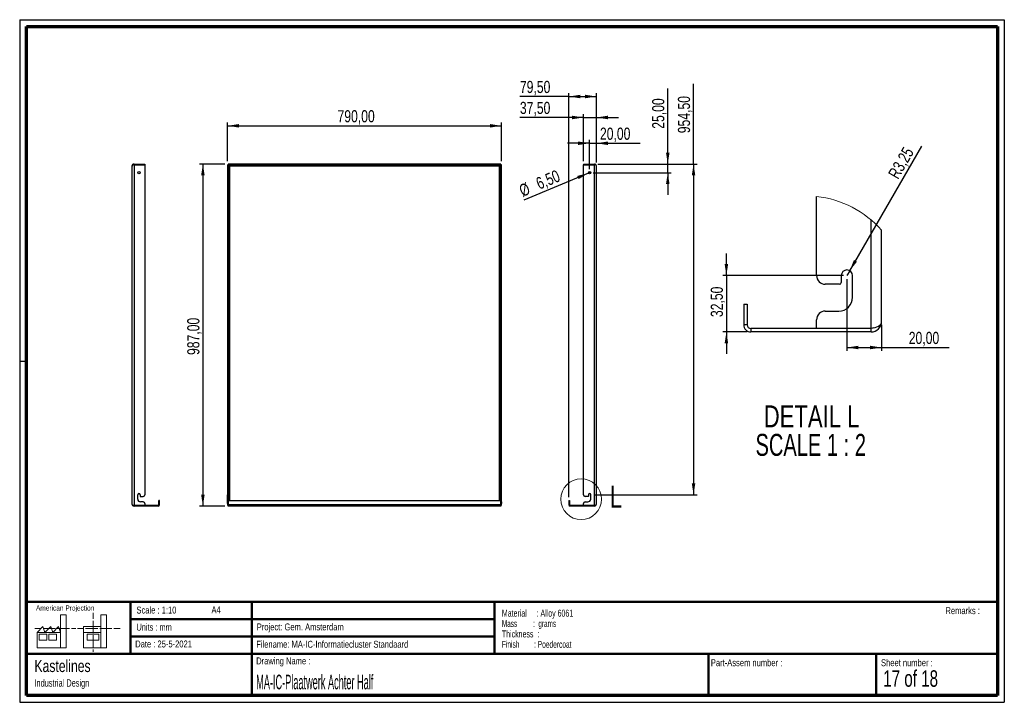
# Paper-space layout 'Cladding achter(2)' of a CAD drawing. Header units: millimetres. Extents: x 7 to 291, y 7 to 204.
import ezdxf

# ---------------------------------------------------------------- set-up
doc = ezdxf.new("R2010")
doc.units = ezdxf.units.MM
for name, color, linetype in [('BORDERS', 7, 'Continuous'), ('DRAWING', 7, 'Continuous'), ('TEXT_SHEET_FORMAT', 7, 'Continuous')]:
    doc.layers.add(name, color=color, linetype=linetype)
doc.styles.add('SLDTEXTSTYLE0', font='TXT', dxfattribs={"width": 0.7})
doc.styles.add('SLDTEXTSTYLE1', font='TXT', dxfattribs={"width": 0.75})
doc.styles.add('SLDTEXTSTYLE11', font='TXT', dxfattribs={"width": 0.568654})
doc.styles.add('SLDTEXTSTYLE4', font='TXT', dxfattribs={"width": 0.55})
doc.styles.add('SLDTEXTSTYLE5', font='TXT', dxfattribs={"width": 0.605})
doc.styles.add('SLDTEXTSTYLE7', font='TXT', dxfattribs={"width": 0.467045})
doc.styles.add('SLDTEXTSTYLE8', font='TXT', dxfattribs={"width": 0.681818})
doc.styles.add('SLDTEXTSTYLE9', font='TXT', dxfattribs={"width": 0.6875})
doc.dimstyles.new('SLDDIMSTYLE23', dxfattribs={"dimtxt": 3.5, "dimasz": 3.302, "dimexe": 0, "dimexo": 0.0625, "dimgap": 0.875, "dimtad": 1, "dimlfac": 10, "dimrnd": 1e-09, "dimzin": 12, "dimdsep": 46, "dimtxsty": 'SLDTEXTSTYLE1', "dimblk1": 'NONE', "dimsah": 1, "dimcen": 0, "dimadec": 0, "dimazin": 3, "dimtfac": 1, "dimtmove": 0, "dimatfit": 3, "dimldrblk": 'NONE', "dimfxl": 1, "dimfrac": 2, "dimtolj": 1, "dimtzin": 12, "dimarcsym": 0})
doc.dimstyles.new('SLDDIMSTYLE24', dxfattribs={"dimtxt": 3.5, "dimasz": 3.302, "dimexe": 0, "dimexo": 0.0625, "dimgap": 0.875, "dimtad": 1, "dimlfac": 2, "dimrnd": 1e-09, "dimzin": 12, "dimdsep": 46, "dimtxsty": 'SLDTEXTSTYLE1', "dimsah": 1, "dimcen": 0, "dimadec": 0, "dimazin": 3, "dimtfac": 1, "dimtofl": 0, "dimtmove": 0, "dimatfit": 3, "dimfxl": 1, "dimfrac": 2, "dimtolj": 1, "dimtzin": 12, "dimarcsym": 0})
doc.dimstyles.new('SLDDIMSTYLE4', dxfattribs={"dimtxt": 3.5, "dimasz": 3.302, "dimexe": 0, "dimexo": 0.0625, "dimgap": 0.875, "dimtad": 1, "dimlfac": 2, "dimrnd": 1e-09, "dimzin": 12, "dimdsep": 46, "dimtxsty": 'SLDTEXTSTYLE1', "dimsah": 1, "dimcen": 0.09, "dimadec": 0, "dimazin": 3, "dimtfac": 1, "dimtmove": 0, "dimatfit": 0, "dimfxl": 1, "dimfrac": 2, "dimtolj": 1, "dimtzin": 12, "dimarcsym": 0})
doc.dimstyles.new('SLDDIMSTYLE5', dxfattribs={"dimtxt": 3.5, "dimasz": 3.302, "dimexe": 0, "dimexo": 0.0625, "dimgap": 0.875, "dimtad": 1, "dimlfac": 2, "dimrnd": 1e-09, "dimzin": 12, "dimdsep": 46, "dimtxsty": 'SLDTEXTSTYLE1', "dimsah": 1, "dimcen": 0.09, "dimadec": 0, "dimazin": 3, "dimtfac": 1, "dimtofl": 0, "dimtmove": 0, "dimatfit": 3, "dimfxl": 1, "dimfrac": 2, "dimtolj": 1, "dimtzin": 12, "dimarcsym": 0})
doc.dimstyles.new('SLDDIMSTYLE8', dxfattribs={"dimtxt": 3.5, "dimasz": 3.302, "dimexe": 0, "dimexo": 0.0625, "dimgap": 0.875, "dimtad": 1, "dimlfac": 10, "dimrnd": 1e-09, "dimzin": 12, "dimdsep": 46, "dimtxsty": 'SLDTEXTSTYLE1', "dimsah": 1, "dimcen": 0.09, "dimadec": 0, "dimazin": 3, "dimtfac": 1, "dimtmove": 0, "dimatfit": 0, "dimfxl": 1, "dimfrac": 2, "dimtolj": 1, "dimtzin": 12, "dimarcsym": 0})
doc.dimstyles.new('SLDDIMSTYLE9', dxfattribs={"dimtxt": 3.5, "dimasz": 3.302, "dimexe": 0, "dimexo": 0.0625, "dimgap": 0.875, "dimtad": 1, "dimlfac": 10, "dimrnd": 1e-09, "dimzin": 12, "dimdsep": 46, "dimtxsty": 'SLDTEXTSTYLE1', "dimsah": 1, "dimcen": 0.09, "dimadec": 0, "dimazin": 3, "dimtfac": 1, "dimtofl": 0, "dimtmove": 0, "dimatfit": 3, "dimfxl": 1, "dimfrac": 2, "dimtolj": 1, "dimtzin": 12, "dimarcsym": 0})

# ---------------------------------------------------------------- blocks, each defined once
blk = doc.blocks.new('SW_NOTE_0_62')
at = {"layer": 'TEXT_SHEET_FORMAT', "color": 0, "char_height": 2, "attachment_point": 1}
for s, insert, style in [('Material     : Alloy 6061', (0, 2.58), 'SLDTEXTSTYLE5'), ('Mass         :  grams', (0, -0.42), 'SLDTEXTSTYLE4'), ('Thickness  :', (0, -3.42), 'SLDTEXTSTYLE5'), ('Finish        : Poedercoat', (0, -6.42), 'SLDTEXTSTYLE11')]:
    blk.add_mtext(s, dxfattribs=dict(at, insert=insert, style=style))
blk = doc.blocks.new('SW_NOTE_0_63')
at = {"layer": 'DRAWING', "color": 0, "attachment_point": 1, "style": 'SLDTEXTSTYLE1'}
for s, insert, char_height in [('Kastelines', (0, 4.51), 3.5), ('Industrial Design', (0, -1.09), 2.1167)]:
    blk.add_mtext(s, dxfattribs=dict(at, insert=insert, char_height=char_height))
blk = doc.blocks.new('_D_159')
at = {"layer": 'DRAWING', "color": 7}
for p, q in [((66.52, 162.91), (66.52, 174.16)), ((145.52, 162.91), (145.52, 174.16)), ((66.52, 173.16), (145.52, 173.16))]:
    blk.add_line(p, q, dxfattribs=at)
for points in [[(66.52, 173.16), (69.82, 172.65), (69.82, 173.66)], [(145.52, 173.16), (142.22, 173.66), (142.22, 172.65)]]:
    blk.add_solid(points, dxfattribs=at)
at = {"layer": 'DRAWING', "color": 7, "insert": (98.24, 177.67), "char_height": 3.5, "attachment_point": 1, "style": 'SLDTEXTSTYLE1'}
blk.add_mtext('790,00', dxfattribs=at)
blk = doc.blocks.new('_D_160')
at = {"layer": 'DRAWING', "color": 7}
for p, q in [((65.74, 162.13), (58.41, 162.13)), ((59.41, 162.13), (59.41, 63.43)), ((65.74, 63.43), (58.41, 63.43))]:
    blk.add_line(p, q, dxfattribs=at)
for points in [[(59.41, 162.13), (58.9, 158.83), (59.92, 158.83)], [(59.41, 63.43), (59.92, 66.73), (58.9, 66.73)]]:
    blk.add_solid(points, dxfattribs=at)
at = {"layer": 'DRAWING', "color": 7, "insert": (54.9, 107.02), "char_height": 3.5, "attachment_point": 1, "rotation": 90, "style": 'SLDTEXTSTYLE1'}
blk.add_mtext('987,00', dxfattribs=at)
blk = doc.blocks.new('_D_161')
at = {"layer": 'DRAWING', "color": 7}
for p, q in [((193.5, 162.13), (193.5, 183.95)), ((173.34, 162.13), (194.5, 162.13)), ((193.5, 159.63), (193.5, 162.13)), ((171.94, 159.63), (194.5, 159.63)), ((193.5, 159.63), (193.5, 153.28))]:
    blk.add_line(p, q, dxfattribs=at)
for points in [[(193.5, 162.13), (194.01, 165.43), (192.99, 165.43)], [(193.5, 159.63), (192.99, 156.33), (194.01, 156.33)]]:
    blk.add_solid(points, dxfattribs=at)
at = {"layer": 'DRAWING', "color": 7, "insert": (188.99, 172.31), "char_height": 3.5, "attachment_point": 1, "rotation": 90, "style": 'SLDTEXTSTYLE1'}
blk.add_mtext('25,00', dxfattribs=at)
blk = doc.blocks.new('_D_162')
at = {"layer": 'DRAWING', "color": 7}
for p, q in [((169.19, 162.91), (169.19, 176.56)), ((172.94, 162.53), (172.94, 176.56)), ((169.19, 175.56), (150.85, 175.56)), ((169.19, 175.56), (172.94, 175.56)), ((172.94, 175.56), (179.29, 175.56))]:
    blk.add_line(p, q, dxfattribs=at)
for points in [[(169.19, 175.56), (165.88, 176.07), (165.88, 175.05)], [(172.94, 175.56), (176.24, 175.05), (176.24, 176.07)]]:
    blk.add_solid(points, dxfattribs=at)
at = {"layer": 'DRAWING', "color": 7, "insert": (150.85, 180.07), "char_height": 3.5, "attachment_point": 1, "style": 'SLDTEXTSTYLE1'}
blk.add_mtext('37,50', dxfattribs=at)
blk = doc.blocks.new('_D_163')
at = {"layer": 'DRAWING', "color": 7}
for p, q in [((200.94, 162.13), (200.94, 185.24)), ((173.34, 162.13), (201.94, 162.13)), ((200.94, 162.13), (200.94, 66.68)), ((172.26, 66.68), (201.94, 66.68))]:
    blk.add_line(p, q, dxfattribs=at)
for points in [[(200.94, 162.13), (200.43, 158.83), (201.44, 158.83)], [(200.94, 66.68), (201.44, 69.98), (200.43, 69.98)]]:
    blk.add_solid(points, dxfattribs=at)
at = {"layer": 'DRAWING', "color": 7, "insert": (196.42, 171.02), "char_height": 3.5, "attachment_point": 1, "rotation": 90, "style": 'SLDTEXTSTYLE1'}
blk.add_mtext('954,50', dxfattribs=at)
blk = doc.blocks.new('_D_164')
at = {"layer": 'DRAWING', "color": 7}
for p, q in [((164.99, 66.03), (164.99, 182.61)), ((172.94, 162.53), (172.94, 182.61)), ((164.99, 181.61), (150.85, 181.61)), ((164.99, 181.61), (172.94, 181.61))]:
    blk.add_line(p, q, dxfattribs=at)
for points in [[(164.99, 181.61), (168.29, 181.1), (168.29, 182.12)], [(172.94, 181.61), (169.63, 182.12), (169.63, 181.1)]]:
    blk.add_solid(points, dxfattribs=at)
at = {"layer": 'DRAWING', "color": 7, "insert": (150.85, 186.12), "char_height": 3.5, "attachment_point": 1, "style": 'SLDTEXTSTYLE1'}
blk.add_mtext('79,50', dxfattribs=at)
blk = doc.blocks.new('_D_165')
at = {"layer": 'DRAWING', "color": 7}
for p, q in [((170.94, 168.12), (164.59, 168.12)), ((170.94, 160.63), (170.94, 169.12)), ((170.94, 168.12), (172.94, 168.12)), ((172.94, 162.53), (172.94, 169.12)), ((172.94, 168.12), (185.58, 168.12))]:
    blk.add_line(p, q, dxfattribs=at)
for points in [[(170.94, 168.12), (167.63, 168.63), (167.63, 167.61)], [(172.94, 168.12), (176.24, 167.61), (176.24, 168.63)]]:
    blk.add_solid(points, dxfattribs=at)
at = {"layer": 'DRAWING', "color": 7, "insert": (173.94, 172.63), "char_height": 3.5, "attachment_point": 1, "style": 'SLDTEXTSTYLE1'}
blk.add_mtext('20,00', dxfattribs=at)
blk = doc.blocks.new('_D_166')
at = {"layer": 'DRAWING', "color": 7}
for q in [(151.97, 151.74), (171.24, 159.75)]:
    blk.add_line((170.64, 159.5), q, dxfattribs=at)
blk.add_solid([(170.64, 159.5), (167.39, 158.7), (167.78, 157.77)], dxfattribs=at)
at = {"layer": 'DRAWING', "color": 7, "char_height": 3.5, "attachment_point": 1, "rotation": 22.5883, "style": 'SLDTEXTSTYLE1'}
for s, insert in [('6,50', (155.11, 157.93)), ('%%c', (150.26, 155.85))]:
    blk.add_mtext(s, dxfattribs=dict(at, insert=insert))
blk = doc.blocks.new('_None')
blk = doc.blocks.new('_D_167')
at = {"layer": 'DRAWING', "color": 7}
for q in [(266.75, 167.3), (245.18, 129.94)]:
    blk.add_line((245.99, 131.34), q, dxfattribs=at)
blk.add_solid([(245.99, 131.34), (248.08, 133.95), (247.2, 134.46)], dxfattribs=at)
at = {"layer": 'DRAWING', "color": 7, "insert": (256.9, 159.26), "char_height": 3.5, "attachment_point": 1, "rotation": 60, "style": 'SLDTEXTSTYLE1'}
blk.add_mtext('R3,25', dxfattribs=at)
blk = doc.blocks.new('_D_168')
at = {"layer": 'DRAWING', "color": 7}
for p, q in [((245.18, 128.94), (245.18, 108.17)), ((255.18, 115.69), (255.18, 108.17)), ((245.18, 109.17), (255.18, 109.17)), ((255.18, 109.17), (274.65, 109.17))]:
    blk.add_line(p, q, dxfattribs=at)
for points in [[(245.18, 109.17), (248.48, 108.67), (248.48, 109.68)], [(255.18, 109.17), (251.87, 109.68), (251.87, 108.67)]]:
    blk.add_solid(points, dxfattribs=at)
at = {"layer": 'DRAWING', "color": 7, "insert": (263.01, 113.69), "char_height": 3.5, "attachment_point": 1, "style": 'SLDTEXTSTYLE1'}
blk.add_mtext('20,00', dxfattribs=at)
blk = doc.blocks.new('_D_169')
at = {"layer": 'DRAWING', "color": 7}
for p, q in [((210.41, 129.94), (210.41, 136.29)), ((244.18, 129.94), (209.41, 129.94)), ((210.41, 129.94), (210.41, 113.69)), ((216.43, 113.69), (209.41, 113.69)), ((210.41, 113.69), (210.41, 107.34))]:
    blk.add_line(p, q, dxfattribs=at)
for points in [[(210.41, 129.94), (210.91, 133.24), (209.9, 133.24)], [(210.41, 113.69), (209.9, 110.38), (210.91, 110.38)]]:
    blk.add_solid(points, dxfattribs=at)
at = {"layer": 'DRAWING', "color": 7, "insert": (205.89, 117.96), "char_height": 3.5, "attachment_point": 1, "rotation": 90, "style": 'SLDTEXTSTYLE1'}
blk.add_mtext('32,50', dxfattribs=at)
blk = doc.blocks.new('SW_NOTE_0_64')
at = {"layer": 'DRAWING', "color": 0, "char_height": 6.35, "attachment_point": 2}
for s, insert, style in [('DETAIL L', (16.07, 8.19), 'SLDTEXTSTYLE1'), ('SCALE 1 : 2', (15.83, -0.03), 'SLDTEXTSTYLE8')]:
    blk.add_mtext(s, dxfattribs=dict(at, insert=insert, style=style))

psp = doc.layouts.new('Cladding achter(2)')

# ---------------------------------------------------------------- linework, layer by layer
at = {"color": 7, "linetype": 'Continuous', "lineweight": 25}
for p, q in [((39.5507, 162.129), (39.5507, 161.929)), ((39.5507, 162.129), (42.7007, 162.129)), ((39.5507, 161.929), (42.7007, 161.929)), ((39.5507, 161.9113), (39.5507, 63.6467)), ((42.7007, 161.9113), (39.5507, 161.9113)), ((42.7007, 162.129), (42.7007, 161.929)), ((42.7007, 161.9113), (42.7007, 66.679)), ((66.5201, 161.9113), (66.7201, 161.9113)), ((66.5201, 161.9113), (66.5201, 66.679)), ((66.7201, 161.9113), (66.7201, 66.679)), ((66.7201, 161.9113), (67.1201, 161.529)), ((145.3024, 162.129), (66.7378, 162.129)), ((66.7378, 162.129), (66.7378, 161.929)), ((145.3024, 161.929), (66.7378, 161.929)), ((67.1201, 161.529), (66.7378, 161.929)), ((145.3024, 161.929), (144.9201, 161.529)), ((144.9201, 161.529), (145.3201, 161.9113)), ((145.3024, 162.129), (145.3024, 161.929)), ((145.5201, 161.9113), (145.3201, 161.9113)), ((145.3201, 66.679), (145.3201, 161.9113)), ((145.5201, 66.679), (145.5201, 161.9113)), ((169.1853, 162.129), (169.1853, 161.929)), ((169.1853, 162.129), (172.3353, 162.129)), ((169.1853, 161.929), (172.3353, 161.929)), ((169.1853, 66.679), (169.1853, 161.9113)), ((172.3353, 161.9113), (169.1853, 161.9113)), ((172.3353, 162.129), (172.3353, 161.929)), ((172.3353, 63.6467), (172.3353, 161.9113)), ((38.9507, 161.529), (38.9507, 64.029)), ((67.1201, 161.529), (67.1201, 65.029)), ((144.9201, 161.529), (67.1201, 161.529)), ((144.9201, 65.029), (144.9201, 161.529)), ((172.9353, 64.029), (172.9353, 161.529)), ((236.4254, 129.9357), (236.4254, 152.7949)), ((252.1754, 114.7741), (252.1754, 145.9643)), ((255.1754, 116.6857), (255.1754, 143.0173)), ((243.5504, 129.9357), (243.5504, 127.9357)), ((246.8004, 127.4357), (246.8004, 129.9357)), ((243.0504, 127.4357), (238.9254, 127.4357)), ((246.8004, 126.1857), (246.8004, 127.4357)), ((246.8004, 123.6857), (246.8004, 126.1857)), ((215.4254, 121.6857), (215.4254, 115.6857)), ((215.4254, 121.6857), (216.4254, 121.6857)), ((216.4254, 121.6857), (216.4254, 115.6857)), ((238.9254, 119.6857), (242.8004, 119.6857)), ((236.4254, 114.7741), (236.4254, 117.1857)), ((216.4254, 115.6857), (215.4254, 115.6857)), ((252.1754, 114.6857), (217.4254, 114.6857)), ((217.4254, 114.6857), (217.4254, 113.6857)), ((252.1754, 113.6857), (217.4254, 113.6857)), ((236.4254, 114.7741), (252.1754, 114.7741)), ((252.1754, 113.6857), (252.1754, 114.6857)), ((40.6257, 66.179), (40.6257, 66.679)), ((40.6257, 65.929), (40.6257, 66.179)), ((40.6257, 65.429), (40.6257, 65.929)), ((41.2757, 66.679), (41.2757, 66.279)), ((41.3757, 66.179), (42.2007, 66.179)), ((66.5201, 66.679), (66.7201, 66.679)), ((66.5201, 66.179), (66.5201, 66.679)), ((66.5201, 66.179), (66.7201, 66.179)), ((66.5201, 65.929), (66.5201, 66.179)), ((66.5201, 65.929), (66.7201, 65.929)), ((66.5201, 65.429), (66.5201, 65.929)), ((66.5201, 65.429), (66.7201, 65.429)), ((66.5201, 64.629), (66.5201, 65.429)), ((66.7201, 66.679), (66.7201, 66.179)), ((66.7201, 66.179), (66.7201, 65.929)), ((66.7201, 65.929), (66.7201, 65.429)), ((66.7201, 65.429), (66.7201, 64.629)), ((145.3201, 66.679), (145.5201, 66.679)), ((145.3201, 66.179), (145.3201, 66.679)), ((145.3201, 66.179), (145.5201, 66.179)), ((145.3201, 65.929), (145.3201, 66.179)), ((145.3201, 65.929), (145.5201, 65.929)), ((145.3201, 65.429), (145.3201, 65.929)), ((145.3201, 65.429), (145.5201, 65.429)), ((145.3201, 64.629), (145.3201, 65.429)), ((145.5201, 66.179), (145.5201, 66.679)), ((145.5201, 65.929), (145.5201, 66.179)), ((145.5201, 65.429), (145.5201, 65.929)), ((145.5201, 64.629), (145.5201, 65.429)), ((170.5103, 66.179), (169.6853, 66.179)), ((170.6103, 66.679), (170.6103, 66.279)), ((171.2603, 66.179), (171.2603, 66.679)), ((171.2603, 65.929), (171.2603, 66.179)), ((171.2603, 65.429), (171.2603, 65.929)), ((39.5507, 63.6467), (42.7007, 63.6467)), ((39.5507, 63.429), (39.5507, 63.629)), ((46.5007, 63.629), (39.5507, 63.629)), ((46.5007, 63.429), (39.5507, 63.429)), ((42.2007, 64.629), (41.4257, 64.629)), ((42.7007, 64.129), (42.7007, 63.6467)), ((46.5007, 63.629), (46.5007, 63.429)), ((46.9007, 65.029), (46.7007, 65.029)), ((46.7007, 63.829), (46.7007, 65.029)), ((46.7007, 63.829), (46.9007, 63.829)), ((46.9007, 63.829), (46.9007, 65.029)), ((66.5201, 64.629), (66.7201, 64.629)), ((66.5201, 64.129), (66.5201, 64.629)), ((66.5201, 64.129), (66.5201, 63.6467)), ((66.7201, 64.129), (66.5201, 64.129)), ((66.5201, 63.6467), (66.7201, 63.6467)), ((66.7201, 64.629), (66.7201, 64.129)), ((66.7201, 64.129), (66.7201, 63.6467)), ((66.7378, 63.6636), (66.7201, 63.6467)), ((66.7378, 65.029), (145.3024, 65.029)), ((66.7378, 63.829), (66.7378, 65.029)), ((66.7378, 63.829), (145.3024, 63.829)), ((66.7378, 63.429), (66.7378, 63.829)), ((145.3024, 63.429), (66.7378, 63.429)), ((145.3024, 65.029), (145.3024, 63.829)), ((145.3024, 63.829), (145.3024, 63.429)), ((145.3201, 63.6467), (145.3024, 63.6636)), ((145.3201, 64.629), (145.5201, 64.629)), ((145.3201, 64.129), (145.3201, 64.629)), ((145.5201, 64.129), (145.3201, 64.129)), ((145.3201, 63.6467), (145.3201, 64.129)), ((145.5201, 63.6467), (145.3201, 63.6467)), ((145.5201, 64.629), (145.5201, 64.129)), ((145.5201, 63.6467), (145.5201, 64.129)), ((164.9853, 65.029), (164.9853, 63.829)), ((164.9853, 65.029), (165.1853, 65.029)), ((165.1853, 63.829), (164.9853, 63.829)), ((165.1853, 65.029), (165.1853, 63.829)), ((172.3353, 63.629), (165.3853, 63.629)), ((165.3853, 63.629), (165.3853, 63.429)), ((172.3353, 63.429), (165.3853, 63.429)), ((169.1853, 63.6467), (169.1853, 64.129)), ((169.1853, 63.6467), (172.3353, 63.6467)), ((169.6853, 64.629), (170.4603, 64.629)), ((172.3353, 63.429), (172.3353, 63.629))]:
    psp.add_line(p, q, dxfattribs=at)
at = {"color": 7, "linetype": 'Continuous', "lineweight": 25, "flags": 128}
for points in [[(252.1754, 114.7741), (252.7607, 114.8108), (253.3234, 114.9196), (253.8421, 115.0963), (254.2967, 115.334), (254.6698, 115.6237), (254.947, 115.9542), (255.1178, 116.3128), (255.1754, 116.6857)], [(252.9383, 114.8369), (252.5656, 114.7241), (252.1754, 114.6857)]]:
    psp.add_lwpolyline(points, dxfattribs=at)
at = {"color": 7, "linetype": 'Continuous', "lineweight": 25}
for centre in [(40.9507, 159.629), (170.9353, 159.629)]:
    psp.add_circle(centre, 0.325, dxfattribs=at)
at = {"color": 7, "linetype": 'Continuous', "lineweight": 18}
psp.add_circle((168.519, 65.3996), 5.8891, dxfattribs=at)
at = {"color": 7, "linetype": 'Continuous', "lineweight": 25}
for centre, radius, start, end in [((39.5507, 161.529), 0.6, 90, 180), ((39.5507, 161.529), 0.4, 90, 112.424892), ((172.3353, 161.529), 0.6, 0, 90), ((172.3353, 161.529), 0.4, 67.575108, 90), ((245.1754, 129.9357), 1.625, 0.000086, 179.999914), ((238.9254, 129.9357), 2.5, 179.999864, 270.00019), ((243.0504, 127.9357), 0.5, 270.00041, 359.998843), ((242.8004, 123.6857), 4, 270.000029, 359.999871), ((238.9254, 117.1857), 2.5, 89.99981, 180.000136), ((252.1754, 116.6857), 3, 269.999914, 359.999944), ((217.4254, 115.6857), 2, 179.999483, 270.000357), ((217.4254, 115.6857), 1, 179.998663, 270.001123), ((40.9507, 66.679), 0.325, 0, 180), ((41.4257, 65.429), 0.8, 180, 270), ((41.3757, 66.279), 0.1, 180, 270), ((42.2007, 66.679), 0.5, 270, 0), ((169.6853, 66.679), 0.5, 180, 270), ((170.4603, 65.429), 0.8, 270, 0), ((170.5103, 66.279), 0.1, 270, 0), ((170.9353, 66.679), 0.325, 0, 180), ((39.5507, 64.029), 0.6, 180, 270), ((39.5507, 64.029), 0.4, 247.575108, 270), ((42.2007, 64.129), 0.5, 0, 90), ((46.5007, 63.829), 0.2, 270, 0), ((46.5007, 63.829), 0.4, 270, 0), ((165.3853, 63.829), 0.4, 180, 270), ((165.3853, 63.829), 0.2, 180, 270), ((169.6853, 64.129), 0.5, 90, 180), ((172.3353, 64.029), 0.6, 270, 0), ((172.3353, 64.029), 0.4, 270, 292.424892)]:
    psp.add_arc(centre, radius, start, end, dxfattribs=at)
at = {"color": 7, "linetype": 'Continuous', "lineweight": 18}
psp.add_arc((233.0934, 123.5387), 29.4453, 41.415638, 83.502631, dxfattribs=at)
at = {"color": 7, "linetype": 'Continuous', "lineweight": 25}
for centre, start_param, end_param in [((39.5507, 161.529), 1.57079633, 3.14159265), ((172.3353, 161.529), 0, 1.57079633), ((39.5507, 64.029), 3.14159265, 4.71238898), ((172.3353, 64.029), 4.71238898, 6.28318531)]:
    psp.add_ellipse(centre, major_axis=(0.6, 0), ratio=0.63720388, start_param=start_param, end_param=end_param, dxfattribs=at)
at = {"layer": 'BORDERS', "lineweight": 70}
for p, q in [((8.5696, 8.7839), (8.5696, 201.7839)), ((8.5696, 201.7839), (288.5696, 201.7839)), ((288.5696, 201.7839), (288.5696, 8.7839)), ((288.5696, 8.7839), (8.5696, 8.7839))]:
    psp.add_line(p, q, dxfattribs=at)
at = {"layer": 'BORDERS', "lineweight": 50}
for p, q in [((8.5696, 35.7839), (288.5696, 35.7839)), ((38.5696, 35.7839), (38.5696, 20.7839)), ((73.5696, 35.7839), (73.5696, 8.7839)), ((143.5696, 35.7839), (143.5696, 20.7839)), ((38.5696, 30.7839), (143.5696, 30.7839)), ((38.5696, 25.7839), (143.5696, 25.7839)), ((8.5696, 20.7839), (288.5696, 20.7839)), ((205.2225, 8.7839), (205.2225, 20.7839)), ((253.6509, 8.7839), (253.6509, 20.7839))]:
    psp.add_line(p, q, dxfattribs=at)
at = {"layer": 'TEXT_SHEET_FORMAT'}
for p, q in [((6.5696, 203.7839), (290.5696, 203.7839)), ((6.5696, 203.7839), (6.5696, 6.7839)), ((290.5696, 203.7839), (290.5696, 6.7839)), ((6.5696, 105.2839), (8.6215, 105.2839)), ((6.5696, 6.7839), (290.5696, 6.7839))]:
    psp.add_line(p, q, dxfattribs=at)
at = {"layer": 'TEXT_SHEET_FORMAT', "color": 7, "linetype": 'Continuous', "lineweight": 18}
for p, q in [((18.3208, 26.9711), (18.3208, 32.0361)), ((18.3208, 32.0361), (20.0027, 32.0361)), ((20.0027, 32.0361), (20.0027, 22.4704)), ((27.7328, 32.596), (27.7328, 30.8389)), ((31.6542, 32.0317), (29.9723, 32.0317)), ((29.9723, 32.0317), (29.9723, 22.466)), ((31.6542, 26.9668), (31.6542, 32.0317)), ((11.5933, 26.9711), (13.2752, 28.6594)), ((13.2752, 28.6594), (13.8375, 26.9711)), ((13.8375, 26.9711), (15.5194, 28.6594)), ((15.5194, 28.6594), (16.0814, 26.9711)), ((16.0814, 26.9711), (17.7632, 28.6594)), ((17.7632, 28.6594), (18.3208, 26.9711)), ((24.9266, 28.655), (24.9266, 26.9668)), ((24.9266, 28.655), (29.9723, 28.655)), ((27.7328, 30.2516), (27.7328, 28.4899)), ((27.7328, 28.4899), (27.7328, 26.7282)), ((10.9809, 28.0997), (12.736, 28.0997)), ((18.3208, 26.9711), (11.5933, 26.9711)), ((11.5933, 26.9711), (11.5933, 22.4704)), ((12.1556, 26.4115), (14.3995, 26.4115)), ((12.1556, 24.7231), (12.1556, 26.4115)), ((13.321, 28.0997), (15.076, 28.0997)), ((14.3995, 26.4115), (14.3995, 24.7231)), ((14.957, 26.4115), (17.2012, 26.4115)), ((14.957, 24.7231), (14.957, 26.4115)), ((15.076, 28.0997), (16.8309, 28.0997)), ((17.2012, 26.4115), (17.2012, 24.7231)), ((17.4159, 28.0997), (19.1711, 28.0997)), ((18.3208, 26.9711), (18.3208, 22.4704)), ((19.1711, 28.0997), (20.926, 28.0997)), ((21.511, 28.0997), (22.8089, 28.0997)), ((23.2447, 28.0953), (24.9952, 28.0953)), ((24.9266, 26.9668), (29.9723, 26.9668)), ((24.9266, 26.9668), (24.9266, 22.466)), ((25.5802, 28.0953), (27.3352, 28.0953)), ((26.0509, 26.4071), (29.4147, 26.4071)), ((26.0509, 24.7187), (26.0509, 26.4071)), ((27.3352, 28.0953), (29.0902, 28.0953)), ((27.7328, 26.1409), (27.7328, 24.3793)), ((29.4147, 26.4071), (29.4147, 24.7187)), ((29.6752, 28.0953), (31.4303, 28.0953)), ((31.4303, 28.0953), (33.1853, 28.0953)), ((31.6542, 26.9668), (31.6542, 22.466)), ((33.7703, 28.0953), (35.5252, 28.0953)), ((14.3995, 24.7231), (12.1556, 24.7231)), ((17.2012, 24.7231), (14.957, 24.7231)), ((29.4147, 24.7187), (26.0509, 24.7187)), ((27.7328, 24.3793), (27.7328, 22.6175)), ((11.5933, 22.4704), (18.3208, 22.4704)), ((18.3208, 22.4704), (20.0027, 22.4704)), ((24.9266, 22.466), (31.6542, 22.466)), ((27.7328, 22.0302), (27.7328, 21.342))]:
    psp.add_line(p, q, dxfattribs=at)

# ---------------------------------------------------------------- block references
at = {"layer": 'DRAWING'}
for name, p in [('SW_NOTE_0_64', (218.9095, 84.2916)), ('SW_NOTE_0_63', (10.8265, 14.511))]:
    psp.add_blockref(name, p, dxfattribs=at)
at = {"layer": 'TEXT_SHEET_FORMAT', "color": 218}
psp.add_blockref('SW_NOTE_0_62', (145.6526, 30.9309), dxfattribs=at)

# ---------------------------------------------------------------- texts
at = {"color": 7, "linetype": 'Continuous', "lineweight": 18, "insert": (176.8153, 69.2994), "char_height": 6.35, "attachment_point": 1, "style": 'SLDTEXTSTYLE1'}
psp.add_mtext('L', dxfattribs=at)
at = {"layer": 'TEXT_SHEET_FORMAT', "attachment_point": 1}
for s, insert, char_height, style in [('American Projection', (11.2772, 34.7557), 1.5, 'SLDTEXTSTYLE1'), ('Scale : 1:10', (40.2454, 34.4082), 2, 'SLDTEXTSTYLE1'), ('A4', (61.8906, 34.4862), 2, 'SLDTEXTSTYLE1'), ('Remarks :', (273.5956, 34.2358), 2, 'SLDTEXTSTYLE1'), ('Units : mm', (40.2393, 29.4761), 2, 'SLDTEXTSTYLE0'), ('Project: Gem. Amsterdam', (74.9564, 29.538), 2, 'SLDTEXTSTYLE1'), ('Date : 25-5-2021', (39.8865, 24.6218), 2, 'SLDTEXTSTYLE1'), ('Filename: MA-IC-Informatiecluster Standaard', (74.7977, 24.5313), 2, 'SLDTEXTSTYLE1'), ('Drawing Name :', (74.7803, 19.7365), 2, 'SLDTEXTSTYLE1'), ('Part-Assem number :', (205.9266, 19.2104), 2, 'SLDTEXTSTYLE1'), ('Sheet number :', (255.0112, 19.2104), 2, 'SLDTEXTSTYLE1'), ('17 of 18', (255.6343, 16.0396), 4.7625, 'SLDTEXTSTYLE9')]:
    psp.add_mtext(s, dxfattribs=dict(at, insert=insert, char_height=char_height, style=style))
at = {"layer": 'TEXT_SHEET_FORMAT', "color": 218, "insert": (74.7803, 14.7617), "char_height": 4.233333, "attachment_point": 1, "style": 'SLDTEXTSTYLE7'}
psp.add_mtext('MA-IC-Plaatwerk Achter Half', dxfattribs=at)

# ---------------------------------------------------------------- dimensions: what is measured, and where the dimension line sits
at = {"layer": 'DRAWING', "color": 7}
for base, p1, p2, dimstyle, picture, middle in [((200.9353, 66.679), (172.3353, 162.129), (171.2603, 66.679), 'SLDDIMSTYLE9', '_D_163', (200.9353, 178.129)), ((193.5027, 162.129), (170.9353, 159.629), (172.3353, 162.129), 'SLDDIMSTYLE8', '_D_161', (193.5027, 178.129)), ((59.413, 63.429), (66.7378, 162.129), (66.7378, 63.429), 'SLDDIMSTYLE9', '_D_160', (59.413, 114.1338)), ((210.4066, 113.6857), (245.1754, 129.9357), (217.4254, 113.6857), 'SLDDIMSTYLE4', '_D_169', (210.4066, 123.7793))]:
    dim = psp.add_linear_dim(base=base, p1=p1, p2=p2, angle=90, dimstyle=dimstyle, dxfattribs=at)
    dim.commit()
    dim.dimension.update_dxf_attribs({"geometry": picture, "text_midpoint": middle, "dimtype": 160})
for base, p1, p2, dimstyle, picture, middle in [((172.9353, 181.6081), (164.9853, 65.029), (172.9353, 161.529), 'SLDDIMSTYLE9', '_D_164', (156.6647, 181.6081)), ((172.9353, 175.5616), (169.1853, 161.9113), (172.9353, 161.529), 'SLDDIMSTYLE8', '_D_162', (156.6647, 175.5616)), ((145.5201, 173.1558), (66.5201, 161.9113), (145.5201, 161.9113), 'SLDDIMSTYLE9', '_D_159', (105.3512, 173.1558)), ((172.9353, 168.1214), (170.9353, 159.629), (172.9353, 161.529), 'SLDDIMSTYLE8', '_D_165', (179.7634, 168.1214)), ((255.1754, 109.1739), (245.1754, 129.9357), (255.1754, 116.6857), 'SLDDIMSTYLE5', '_D_168', (268.8282, 109.1739))]:
    dim = psp.add_linear_dim(base=base, p1=p1, p2=p2, dimstyle=dimstyle, dxfattribs=at)
    dim.commit()
    dim.dimension.update_dxf_attribs({"geometry": picture, "text_midpoint": middle, "dimtype": 160})
dim = psp.add_radius_dim(center=(245.1754, 129.9357), mpoint=(245.9879, 131.343), dimstyle='SLDDIMSTYLE24', dxfattribs=at)
dim.commit()
dim.dimension.update_dxf_attribs({"geometry": '_D_167', "text_midpoint": (263.8265, 162.2403), "dimtype": 164})
dim = psp.add_diameter_dim_2p(p1=(171.2354, 159.7538), p2=(170.6353, 159.5041), dimstyle='SLDDIMSTYLE23', dxfattribs=at)
dim.commit()
dim.dimension.update_dxf_attribs({"geometry": '_D_166', "text_midpoint": (158.3288, 154.3844), "dimtype": 163})

doc.saveas('drawing.dxf')
